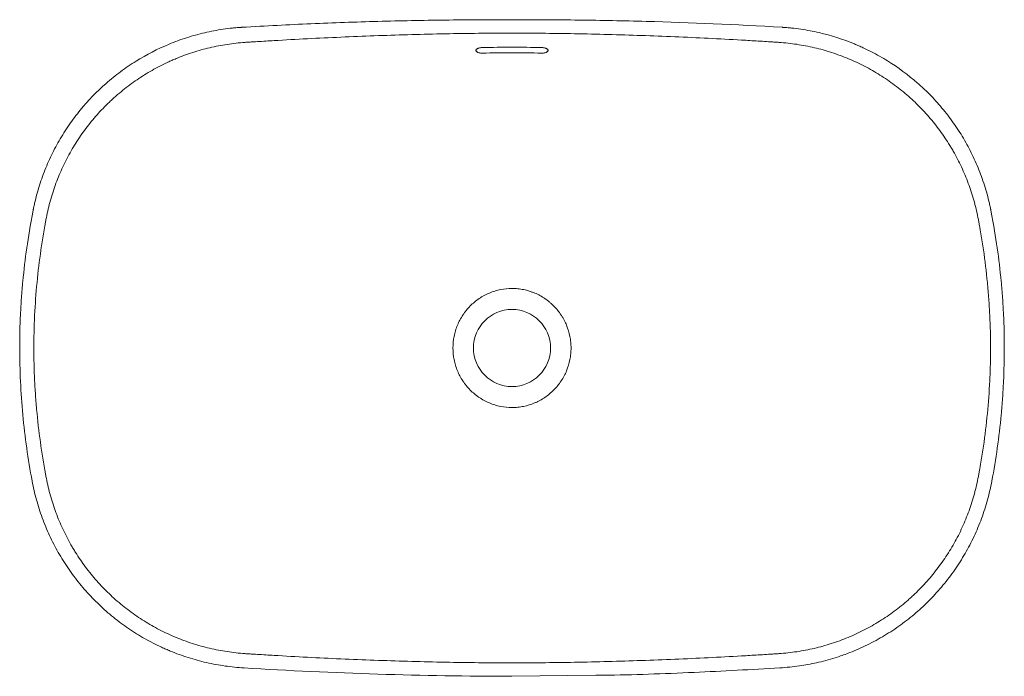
# Model space of a CAD drawing. Header units: millimetres. Extents: x 4337.706 to 4338.306, y 2388.611 to 2389.011.
import ezdxf

# ---------------------------------------------------------------- set-up
doc = ezdxf.new("R2010")
doc.units = ezdxf.units.MM
doc.layers.add('SANINDUSA', color=3, linetype='Continuous')

msp = doc.modelspace()

# ---------------------------------------------------------------- linework, layer by layer
at = {"layer": 'SANINDUSA', "linetype": 'Continuous', "lineweight": 15}
msp.add_line((4338.0568, 2388.61137), (4338.00578, 2388.61078), dxfattribs=at)
msp.add_circle((4338.00578, 2388.81089), 0.0235, dxfattribs=at)
for points, knots in [([(4337.71384, 2388.89489), (4337.71386, 2388.895), (4337.71388, 2388.89512), (4337.71393, 2388.89535), (4337.714, 2388.89571), (4337.71417, 2388.89652), (4337.71451, 2388.89816), (4337.71483, 2388.89955), (4337.71549, 2388.90232), (4337.71597, 2388.90415), (4337.71752, 2388.90961), (4337.71869, 2388.91319), (4337.72133, 2388.92025), (4337.7228, 2388.92372), (4337.72601, 2388.93055), (4337.72776, 2388.93391), (4337.73062, 2388.93887), (4337.73161, 2388.94051), (4337.73364, 2388.94373), (4337.73469, 2388.94531), (4337.73792, 2388.94998), (4337.74019, 2388.95299), (4337.74735, 2388.96172), (4337.75257, 2388.96713), (4337.75968, 2388.97339), (4337.76114, 2388.97461), (4337.7641, 2388.97701), (4337.76561, 2388.97818), (4337.7702, 2388.98159), (4337.77334, 2388.98372), (4337.78296, 2388.98971), (4337.78966, 2388.99317), (4337.79841, 2388.9968), (4337.80018, 2388.99749), (4337.80375, 2388.99881), (4337.80556, 2388.99943), (4337.81102, 2389.00118), (4337.81471, 2389.0022), (4337.82213, 2389.00393), (4337.82587, 2389.00463), (4337.83151, 2389.00546), (4337.8334, 2389.00569), (4337.83624, 2389.00599), (4337.83767, 2389.00612), (4337.83933, 2389.00625), (4337.84017, 2389.00631), (4337.84052, 2389.00633), (4337.84076, 2389.00634), (4337.84088, 2389.00635), (4337.841, 2389.00636)], [0, 0, 0, 0, 0.001953, 0.001953, 0.003906, 0.007813, 0.015625, 0.03125, 0.03125, 0.0625, 0.0625, 0.125, 0.125, 0.1875, 0.1875, 0.25, 0.25, 0.28125, 0.28125, 0.3125, 0.3125, 0.375, 0.375, 0.5, 0.5, 0.53125, 0.53125, 0.5625, 0.5625, 0.625, 0.625, 0.75, 0.75, 0.78125, 0.78125, 0.8125, 0.8125, 0.875, 0.875, 0.9375, 0.9375, 0.96875, 0.96875, 0.984375, 0.992187, 0.996094, 0.998047, 0.998047, 1, 1, 1, 1]), ([(4337.841, 2389.00636), (4337.85598, 2389.00724), (4337.86959, 2389.00794), (4337.89682, 2389.00911), (4337.91043, 2389.00958), (4337.93767, 2389.01032), (4337.95129, 2389.01059), (4337.97853, 2389.01092), (4337.99216, 2389.01099), (4338.00578, 2389.01099)], [0, 0, 0, 0, 0.25, 0.25, 0.5, 0.5, 0.75, 0.75, 1, 1, 1, 1]), ([(4338.00578, 2389.01099), (4338.01941, 2389.01099), (4338.03303, 2389.01092), (4338.06028, 2389.01059), (4338.0739, 2389.01032), (4338.11476, 2389.00921), (4338.14198, 2389.00805), (4338.17056, 2389.00636)], [0, 0, 0, 0, 0.25, 0.25, 0.5, 0.5, 1, 1, 1, 1]), ([(4338.17056, 2389.00636), (4338.17068, 2389.00635), (4338.1708, 2389.00634), (4338.17104, 2389.00633), (4338.1714, 2389.00631), (4338.17223, 2389.00625), (4338.17389, 2389.00612), (4338.17531, 2389.00599), (4338.17815, 2389.0057), (4338.18003, 2389.00546), (4338.18564, 2389.00464), (4338.18935, 2389.00395), (4338.20036, 2389.0014), (4338.20755, 2388.99911), (4338.21549, 2388.99583), (4338.21637, 2388.99546), (4338.21812, 2388.99469), (4338.21899, 2388.9943), (4338.22158, 2388.99311), (4338.22328, 2388.99228), (4338.22833, 2388.98969), (4338.23162, 2388.98783), (4338.24122, 2388.98188), (4338.24728, 2388.9774), (4338.25372, 2388.97177), (4338.25443, 2388.97114), (4338.25584, 2388.96985), (4338.25654, 2388.9692), (4338.25862, 2388.96723), (4338.25997, 2388.96589), (4338.26394, 2388.9618), (4338.26645, 2388.95898), (4338.27124, 2388.95316), (4338.27352, 2388.95015), (4338.27782, 2388.94396), (4338.27985, 2388.94076), (4338.2827, 2388.93583), (4338.28362, 2388.93417), (4338.28539, 2388.93078), (4338.28625, 2388.92907), (4338.28788, 2388.92562), (4338.28866, 2388.92387), (4338.29014, 2388.92036), (4338.29085, 2388.91859), (4338.29285, 2388.91325), (4338.29404, 2388.90965), (4338.29559, 2388.90417), (4338.29607, 2388.90233), (4338.29673, 2388.89955), (4338.29695, 2388.89862), (4338.29725, 2388.89722), (4338.2974, 2388.89652), (4338.29756, 2388.8957), (4338.29765, 2388.89529), (4338.29768, 2388.89512), (4338.2977, 2388.895), (4338.29772, 2388.89494), (4338.29773, 2388.89488)], [0, 0, 0, 0, 0.001953, 0.001953, 0.003906, 0.007813, 0.015625, 0.03125, 0.03125, 0.0625, 0.0625, 0.125, 0.125, 0.25, 0.25, 0.265625, 0.265625, 0.28125, 0.28125, 0.3125, 0.3125, 0.375, 0.375, 0.5, 0.5, 0.515625, 0.515625, 0.53125, 0.53125, 0.5625, 0.5625, 0.625, 0.625, 0.6875, 0.6875, 0.75, 0.75, 0.78125, 0.78125, 0.8125, 0.8125, 0.84375, 0.84375, 0.875, 0.875, 0.9375, 0.9375, 0.96875, 0.96875, 0.984375, 0.984375, 0.992188, 0.996094, 0.998047, 0.999023, 0.999023, 1, 1, 1, 1]), ([(4338.16863, 2388.99717), (4338.1682, 2388.9972), (4338.16778, 2388.99722), (4338.16693, 2388.99728), (4338.16566, 2388.99736), (4338.1627, 2388.99755), (4338.15677, 2388.99792), (4338.15168, 2388.99822), (4338.14151, 2388.99881), (4338.13473, 2388.99918), (4338.11439, 2389.00021), (4338.10082, 2389.00079), (4338.07368, 2389.00176), (4338.06011, 2389.00214), (4338.03295, 2389.00265), (4338.01936, 2389.00278), (4337.9922, 2389.00278), (4337.97861, 2389.00265), (4337.95145, 2389.00214), (4337.93788, 2389.00176), (4337.91074, 2389.00079), (4337.89718, 2389.0002), (4337.87683, 2388.99917), (4337.87005, 2388.9988), (4337.85988, 2388.99821), (4337.85649, 2388.99801), (4337.85141, 2388.9977), (4337.84887, 2388.99754), (4337.8459, 2388.99735), (4337.84463, 2388.99727), (4337.84379, 2388.99722), (4337.84336, 2388.99719), (4337.84294, 2388.99716)], [0, 0, 0, 0, 0.003906, 0.003906, 0.007812, 0.015625, 0.03125, 0.0625, 0.0625, 0.125, 0.125, 0.25, 0.25, 0.375, 0.375, 0.5, 0.5, 0.625, 0.625, 0.75, 0.75, 0.875, 0.875, 0.9375, 0.9375, 0.96875, 0.96875, 0.984375, 0.992188, 0.996094, 0.996094, 1, 1, 1, 1]), ([(4337.84294, 2388.99716), (4337.8393, 2388.99691), (4337.8357, 2388.99651), (4337.82856, 2388.99544), (4337.82502, 2388.99476), (4337.81802, 2388.99311), (4337.81456, 2388.99215), (4337.80769, 2388.98994), (4337.8043, 2388.98869), (4337.8001, 2388.98695), (4337.79926, 2388.98659), (4337.79759, 2388.98585), (4337.79676, 2388.98548), (4337.79429, 2388.98433), (4337.79266, 2388.98354), (4337.78784, 2388.98105), (4337.78471, 2388.97927), (4337.77861, 2388.97547), (4337.77564, 2388.97344), (4337.76986, 2388.96914), (4337.76705, 2388.96687), (4337.76364, 2388.96387), (4337.76296, 2388.96327), (4337.76162, 2388.96204), (4337.76095, 2388.96141), (4337.75898, 2388.95953), (4337.75769, 2388.95824), (4337.75392, 2388.95433), (4337.75153, 2388.95164), (4337.74698, 2388.94606), (4337.74482, 2388.94319), (4337.74074, 2388.93726), (4337.73881, 2388.93421), (4337.7352, 2388.92792), (4337.73351, 2388.92467), (4337.73119, 2388.91972), (4337.73045, 2388.91805), (4337.72904, 2388.9147), (4337.72837, 2388.91301), (4337.72647, 2388.90791), (4337.72535, 2388.90446), (4337.72339, 2388.89748), (4337.72255, 2388.89394), (4337.72186, 2388.89036)], [0, 0, 0, 0, 0.0625, 0.0625, 0.125, 0.125, 0.1875, 0.1875, 0.25, 0.25, 0.265625, 0.265625, 0.28125, 0.28125, 0.3125, 0.3125, 0.375, 0.375, 0.4375, 0.4375, 0.5, 0.5, 0.515625, 0.515625, 0.53125, 0.53125, 0.5625, 0.5625, 0.625, 0.625, 0.6875, 0.6875, 0.75, 0.75, 0.8125, 0.8125, 0.84375, 0.84375, 0.875, 0.875, 0.9375, 0.9375, 1, 1, 1, 1]), ([(4337.98378, 2388.9923), (4337.98378, 2388.99241), (4337.98381, 2388.99252), (4337.98391, 2388.99274), (4337.98399, 2388.99284), (4337.98419, 2388.99305), (4337.98431, 2388.99315), (4337.9846, 2388.99333), (4337.98477, 2388.99342), (4337.98514, 2388.99357), (4337.98534, 2388.99364), (4337.98578, 2388.99377), (4337.98601, 2388.99382), (4337.98649, 2388.99391), (4337.98674, 2388.99395), (4337.98726, 2388.994), (4337.98752, 2388.99402), (4337.98778, 2388.99402)], [0, 0, 0, 0, 0.125, 0.125, 0.25, 0.25, 0.375, 0.375, 0.5, 0.5, 0.625, 0.625, 0.75, 0.75, 0.875, 0.875, 1, 1, 1, 1]), ([(4338.02378, 2388.99402), (4338.01778, 2388.99414), (4338.01178, 2388.99421), (4337.99978, 2388.99421), (4337.99378, 2388.99414), (4337.98778, 2388.99402)], [0, 0, 0, 0, 0.5, 0.5, 1, 1, 1, 1]), ([(4338.02378, 2388.99402), (4338.02405, 2388.99402), (4338.02431, 2388.994), (4338.02482, 2388.99395), (4338.02507, 2388.99392), (4338.02556, 2388.99383), (4338.02579, 2388.99377), (4338.02622, 2388.99365), (4338.02643, 2388.99358), (4338.02679, 2388.99342), (4338.02696, 2388.99334), (4338.02725, 2388.99315), (4338.02738, 2388.99305), (4338.02758, 2388.99285), (4338.02765, 2388.99274), (4338.02776, 2388.99252), (4338.02778, 2388.99241), (4338.02778, 2388.9923)], [0, 0, 0, 0, 0.125, 0.125, 0.25, 0.25, 0.375, 0.375, 0.5, 0.5, 0.625, 0.625, 0.75, 0.75, 0.875, 0.875, 1, 1, 1, 1]), ([(4338.2899, 2388.8904), (4338.2892, 2388.89398), (4338.28835, 2388.89751), (4338.28639, 2388.90446), (4338.28527, 2388.90788), (4338.28275, 2388.91462), (4338.28136, 2388.91794), (4338.27829, 2388.92448), (4338.27662, 2388.92769), (4338.27436, 2388.93164), (4338.27389, 2388.93243), (4338.27296, 2388.93399), (4338.27248, 2388.93477), (4338.27103, 2388.93707), (4338.27003, 2388.93858), (4338.26696, 2388.94305), (4338.2648, 2388.94593), (4338.26025, 2388.95151), (4338.25786, 2388.9542), (4338.25286, 2388.9594), (4338.25025, 2388.96191), (4338.24615, 2388.96552), (4338.24476, 2388.9667), (4338.24193, 2388.96899), (4338.2405, 2388.9701), (4338.23615, 2388.97335), (4338.23317, 2388.97538), (4338.22707, 2388.97919), (4338.22394, 2388.98097), (4338.21754, 2388.98428), (4338.21426, 2388.98581), (4338.20923, 2388.98791), (4338.20754, 2388.98858), (4338.20411, 2388.98984), (4338.20239, 2388.99044), (4338.19892, 2388.99156), (4338.19717, 2388.99209), (4338.19367, 2388.99306), (4338.19191, 2388.99352), (4338.18661, 2388.99476), (4338.18305, 2388.99544), (4338.17588, 2388.99652), (4338.17227, 2388.99692), (4338.16863, 2388.99717)], [0, 0, 0, 0, 0.0625, 0.0625, 0.125, 0.125, 0.1875, 0.1875, 0.25, 0.25, 0.265625, 0.265625, 0.28125, 0.28125, 0.3125, 0.3125, 0.375, 0.375, 0.4375, 0.4375, 0.5, 0.5, 0.53125, 0.53125, 0.5625, 0.5625, 0.625, 0.625, 0.6875, 0.6875, 0.75, 0.75, 0.78125, 0.78125, 0.8125, 0.8125, 0.84375, 0.84375, 0.875, 0.875, 0.9375, 0.9375, 1, 1, 1, 1]), ([(4337.98778, 2388.99062), (4337.98752, 2388.99062), (4337.98726, 2388.99062), (4337.98675, 2388.99066), (4337.98649, 2388.99069), (4337.98601, 2388.99077), (4337.98578, 2388.99082), (4337.98535, 2388.99094), (4337.98514, 2388.99101), (4337.98477, 2388.99117), (4337.98461, 2388.99125), (4337.98431, 2388.99144), (4337.98419, 2388.99154), (4337.98399, 2388.99174), (4337.98391, 2388.99185), (4337.98381, 2388.99207), (4337.98378, 2388.99218), (4337.98378, 2388.9923)], [0, 0, 0, 0, 0.125, 0.125, 0.25, 0.25, 0.375, 0.375, 0.5, 0.5, 0.625, 0.625, 0.75, 0.75, 0.875, 0.875, 1, 1, 1, 1]), ([(4337.98778, 2388.99062), (4337.99378, 2388.99075), (4337.99978, 2388.99082), (4338.01178, 2388.99082), (4338.01778, 2388.99075), (4338.02378, 2388.99062)], [0, 0, 0, 0, 0.5, 0.5, 1, 1, 1, 1]), ([(4338.02778, 2388.9923), (4338.02778, 2388.99219), (4338.02776, 2388.99208), (4338.02766, 2388.99186), (4338.02758, 2388.99175), (4338.02738, 2388.99154), (4338.02726, 2388.99145), (4338.02697, 2388.99126), (4338.0268, 2388.99117), (4338.02643, 2388.99101), (4338.02623, 2388.99094), (4338.02579, 2388.99082), (4338.02556, 2388.99077), (4338.02508, 2388.99069), (4338.02482, 2388.99066), (4338.02431, 2388.99063), (4338.02405, 2388.99062), (4338.02378, 2388.99062)], [0, 0, 0, 0, 0.125, 0.125, 0.25, 0.25, 0.375, 0.375, 0.5, 0.5, 0.625, 0.625, 0.75, 0.75, 0.875, 0.875, 1, 1, 1, 1]), ([(4337.71318, 2388.72978), (4337.71067, 2388.74316), (4337.70878, 2388.75662), (4337.70688, 2388.77693), (4337.70641, 2388.78372), (4337.70578, 2388.7973), (4337.70562, 2388.8041), (4337.70561, 2388.81768), (4337.70577, 2388.82448), (4337.70625, 2388.83467), (4337.70645, 2388.83807), (4337.70693, 2388.84485), (4337.70721, 2388.84824), (4337.70818, 2388.85839), (4337.70898, 2388.86513), (4337.7109, 2388.87858), (4337.71202, 2388.88529), (4337.71384, 2388.89489)], [0, 0, 0, 0, 0.25, 0.25, 0.375, 0.375, 0.5, 0.5, 0.625, 0.625, 0.6875, 0.6875, 0.75, 0.75, 0.875, 0.875, 1, 1, 1, 1]), ([(4338.29773, 2388.89488), (4338.29955, 2388.88529), (4338.30066, 2388.87858), (4338.30258, 2388.86513), (4338.30339, 2388.85838), (4338.30436, 2388.84823), (4338.30464, 2388.84484), (4338.30512, 2388.83805), (4338.30532, 2388.83466), (4338.3058, 2388.82447), (4338.30595, 2388.81768), (4338.30595, 2388.80409), (4338.30579, 2388.7973), (4338.30531, 2388.7871), (4338.30512, 2388.78371), (4338.30464, 2388.77692), (4338.30436, 2388.77353), (4338.30279, 2388.75662), (4338.3009, 2388.74316), (4338.29838, 2388.72978)], [0, 0, 0, 0, 0.125, 0.125, 0.25, 0.25, 0.3125, 0.3125, 0.375, 0.375, 0.5, 0.5, 0.625, 0.625, 0.6875, 0.6875, 0.75, 0.75, 1, 1, 1, 1]), ([(4337.72186, 2388.89036), (4337.7217, 2388.88954), (4337.72155, 2388.88872), (4337.72124, 2388.88708), (4337.72079, 2388.88462), (4337.72037, 2388.88216), (4337.71954, 2388.87723), (4337.71903, 2388.87394), (4337.71761, 2388.86406), (4337.71681, 2388.85746), (4337.71554, 2388.84422), (4337.71506, 2388.83758), (4337.71458, 2388.82759), (4337.71446, 2388.82426), (4337.7143, 2388.81759), (4337.71426, 2388.81426), (4337.71426, 2388.80426), (4337.71442, 2388.7976), (4337.7149, 2388.78761), (4337.7151, 2388.78428), (4337.71558, 2388.77763), (4337.71586, 2388.7743), (4337.71681, 2388.76435), (4337.7176, 2388.75773), (4337.71903, 2388.74784), (4337.71954, 2388.74454), (4337.72037, 2388.73961), (4337.72065, 2388.73797), (4337.72109, 2388.73551), (4337.72124, 2388.73469), (4337.72155, 2388.73305), (4337.7217, 2388.73223), (4337.72186, 2388.73141)], [0, 0, 0, 0, 0.015625, 0.015625, 0.03125, 0.0625, 0.0625, 0.125, 0.125, 0.25, 0.25, 0.375, 0.375, 0.4375, 0.4375, 0.5, 0.5, 0.625, 0.625, 0.6875, 0.6875, 0.75, 0.75, 0.875, 0.875, 0.9375, 0.9375, 0.96875, 0.96875, 0.984375, 0.984375, 1, 1, 1, 1]), ([(4338.2899, 2388.73137), (4338.29006, 2388.73219), (4338.29021, 2388.73301), (4338.29052, 2388.73465), (4338.29097, 2388.73711), (4338.2914, 2388.73958), (4338.29224, 2388.74451), (4338.29275, 2388.7478), (4338.29419, 2388.75768), (4338.29499, 2388.76429), (4338.29627, 2388.77754), (4338.29676, 2388.78418), (4338.29724, 2388.79417), (4338.29737, 2388.7975), (4338.29753, 2388.80418), (4338.29757, 2388.80751), (4338.29757, 2388.81752), (4338.29741, 2388.82418), (4338.29692, 2388.83417), (4338.29672, 2388.8375), (4338.29624, 2388.84416), (4338.29596, 2388.84749), (4338.29499, 2388.85745), (4338.29419, 2388.86407), (4338.29275, 2388.87397), (4338.29224, 2388.87726), (4338.2914, 2388.88219), (4338.29112, 2388.88383), (4338.29067, 2388.8863), (4338.29052, 2388.88712), (4338.29021, 2388.88876), (4338.29006, 2388.88958), (4338.2899, 2388.8904)], [0, 0, 0, 0, 0.015625, 0.015625, 0.03125, 0.0625, 0.0625, 0.125, 0.125, 0.25, 0.25, 0.375, 0.375, 0.4375, 0.4375, 0.5, 0.5, 0.625, 0.625, 0.6875, 0.6875, 0.75, 0.75, 0.875, 0.875, 0.9375, 0.9375, 0.96875, 0.96875, 0.984375, 0.984375, 1, 1, 1, 1]), ([(4337.96977, 2388.81089), (4337.96977, 2388.8085), (4337.97001, 2388.80615), (4337.97069, 2388.80266), (4337.97098, 2388.80151), (4337.97167, 2388.79923), (4337.97207, 2388.79811), (4337.97341, 2388.79484), (4337.97452, 2388.79276), (4337.97616, 2388.79029), (4337.9765, 2388.7898), (4337.9772, 2388.78884), (4337.97757, 2388.78837), (4337.97869, 2388.787), (4337.97948, 2388.78612), (4337.98113, 2388.78445), (4337.982, 2388.78365), (4337.98336, 2388.78252), (4337.98383, 2388.78215), (4337.98478, 2388.78144), (4337.98526, 2388.78109), (4337.98773, 2388.77943), (4337.9898, 2388.77831), (4337.99306, 2388.77694), (4337.99417, 2388.77653), (4337.99587, 2388.77601), (4337.99645, 2388.77585), (4337.9976, 2388.77556), (4337.99818, 2388.77542), (4338.00108, 2388.77484), (4338.00342, 2388.77461), (4338.00637, 2388.77461), (4338.00697, 2388.77462), (4338.00815, 2388.77468), (4338.00875, 2388.77473), (4338.01052, 2388.7749), (4338.01169, 2388.77508), (4338.01515, 2388.77578), (4338.01741, 2388.77647), (4338.02015, 2388.77763), (4338.0207, 2388.77787), (4338.02177, 2388.77839), (4338.02229, 2388.77866), (4338.02385, 2388.7795), (4338.02486, 2388.78011), (4338.02681, 2388.78143), (4338.02775, 2388.78214), (4338.02957, 2388.78366), (4338.03046, 2388.78447), (4338.03296, 2388.78699), (4338.03444, 2388.78882), (4338.0364, 2388.79177), (4338.037, 2388.79279), (4338.03812, 2388.7949), (4338.03862, 2388.79597), (4338.03997, 2388.79924), (4338.04065, 2388.8015), (4338.04122, 2388.80441), (4338.04132, 2388.80499), (4338.0415, 2388.80617), (4338.04157, 2388.80676), (4338.04174, 2388.80853), (4338.0418, 2388.80971), (4338.0418, 2388.81206), (4338.04174, 2388.81324), (4338.04157, 2388.815), (4338.0415, 2388.81559), (4338.04133, 2388.81676), (4338.04122, 2388.81735), (4338.04065, 2388.82027), (4338.03997, 2388.82253), (4338.03863, 2388.82579), (4338.03812, 2388.82686), (4338.03729, 2388.82844), (4338.037, 2388.82896), (4338.03639, 2388.82998), (4338.03607, 2388.83048), (4338.03444, 2388.83295), (4338.03296, 2388.83477), (4338.03088, 2388.83687), (4338.03046, 2388.83729), (4338.02958, 2388.83809), (4338.02913, 2388.83848), (4338.02776, 2388.83962), (4338.02681, 2388.84033), (4338.02389, 2388.84231), (4338.02182, 2388.84344), (4338.01908, 2388.84459), (4338.01852, 2388.84481), (4338.01741, 2388.84522), (4338.01684, 2388.84541), (4338.01515, 2388.84593), (4338.01401, 2388.84622), (4338.0117, 2388.84669), (4338.01054, 2388.84686), (4338.00877, 2388.84704), (4338.00818, 2388.84709), (4338.00699, 2388.84715), (4338.0064, 2388.84716), (4338.00343, 2388.84716), (4338.00108, 2388.84693), (4337.99762, 2388.84623), (4337.99647, 2388.84594), (4337.99419, 2388.84524), (4337.99307, 2388.84484), (4337.98981, 2388.84347), (4337.98774, 2388.84235), (4337.98479, 2388.84036), (4337.98383, 2388.83964), (4337.98201, 2388.83812), (4337.98114, 2388.83733), (4337.97948, 2388.83566), (4337.97869, 2388.83478), (4337.97757, 2388.83341), (4337.97721, 2388.83294), (4337.97651, 2388.83198), (4337.97617, 2388.83149), (4337.97452, 2388.82901), (4337.97342, 2388.82693), (4337.97207, 2388.82367), (4337.97167, 2388.82255), (4337.97116, 2388.82085), (4337.971, 2388.82027), (4337.97071, 2388.81912), (4337.97058, 2388.81854), (4337.97001, 2388.81563), (4337.96977, 2388.81327), (4337.96977, 2388.81089)], [0, 0, 0, 0, 0.03125, 0.03125, 0.046875, 0.046875, 0.0625, 0.0625, 0.09375, 0.09375, 0.101563, 0.101563, 0.109375, 0.109375, 0.125, 0.125, 0.140625, 0.140625, 0.148438, 0.148438, 0.15625, 0.15625, 0.1875, 0.1875, 0.203125, 0.203125, 0.210938, 0.210938, 0.21875, 0.21875, 0.25, 0.25, 0.257813, 0.257813, 0.265625, 0.265625, 0.28125, 0.28125, 0.3125, 0.3125, 0.320313, 0.320313, 0.328125, 0.328125, 0.34375, 0.34375, 0.359375, 0.359375, 0.375, 0.375, 0.40625, 0.40625, 0.421875, 0.421875, 0.4375, 0.4375, 0.46875, 0.46875, 0.476563, 0.476563, 0.484375, 0.484375, 0.5, 0.5, 0.515625, 0.515625, 0.523438, 0.523438, 0.53125, 0.53125, 0.5625, 0.5625, 0.578125, 0.578125, 0.585938, 0.585938, 0.59375, 0.59375, 0.625, 0.625, 0.632812, 0.632812, 0.640625, 0.640625, 0.65625, 0.65625, 0.6875, 0.6875, 0.695312, 0.695312, 0.703125, 0.703125, 0.71875, 0.71875, 0.734375, 0.734375, 0.742188, 0.742188, 0.75, 0.75, 0.78125, 0.78125, 0.796875, 0.796875, 0.8125, 0.8125, 0.84375, 0.84375, 0.859375, 0.859375, 0.875, 0.875, 0.890625, 0.890625, 0.898438, 0.898438, 0.90625, 0.90625, 0.9375, 0.9375, 0.953125, 0.953125, 0.960938, 0.960938, 0.96875, 0.96875, 1, 1, 1, 1]), ([(4337.84241, 2388.61588), (4337.83852, 2388.61611), (4337.83466, 2388.61651), (4337.82703, 2388.6176), (4337.82325, 2388.6183), (4337.81576, 2388.62002), (4337.81205, 2388.62103), (4337.8047, 2388.62336), (4337.80106, 2388.62468), (4337.79656, 2388.62654), (4337.79567, 2388.62692), (4337.79388, 2388.62769), (4337.793, 2388.62809), (4337.79036, 2388.62931), (4337.78862, 2388.63016), (4337.78346, 2388.6328), (4337.78012, 2388.63469), (4337.77359, 2388.63875), (4337.77041, 2388.64091), (4337.76423, 2388.6455), (4337.76122, 2388.64793), (4337.75684, 2388.65178), (4337.7554, 2388.6531), (4337.7526, 2388.65579), (4337.75123, 2388.65715), (4337.74721, 2388.66133), (4337.74465, 2388.66421), (4337.7398, 2388.67017), (4337.7375, 2388.67325), (4337.73314, 2388.6796), (4337.73109, 2388.68288), (4337.7282, 2388.68794), (4337.72727, 2388.68965), (4337.72548, 2388.69311), (4337.72463, 2388.69486), (4337.72216, 2388.70017), (4337.72068, 2388.70375), (4337.71801, 2388.71102), (4337.71683, 2388.7147), (4337.71478, 2388.72217), (4337.7139, 2388.72595), (4337.71318, 2388.72978)], [0, 0, 0, 0, 0.0625, 0.0625, 0.125, 0.125, 0.1875, 0.1875, 0.25, 0.25, 0.265625, 0.265625, 0.28125, 0.28125, 0.3125, 0.3125, 0.375, 0.375, 0.4375, 0.4375, 0.5, 0.5, 0.53125, 0.53125, 0.5625, 0.5625, 0.625, 0.625, 0.6875, 0.6875, 0.75, 0.75, 0.78125, 0.78125, 0.8125, 0.8125, 0.875, 0.875, 0.9375, 0.9375, 1, 1, 1, 1]), ([(4337.72186, 2388.73141), (4337.72255, 2388.72783), (4337.72339, 2388.7243), (4337.72534, 2388.71735), (4337.72645, 2388.71393), (4337.72896, 2388.70719), (4337.73034, 2388.70387), (4337.7334, 2388.69733), (4337.73506, 2388.69411), (4337.73732, 2388.69016), (4337.73778, 2388.68937), (4337.73872, 2388.68781), (4337.73919, 2388.68704), (4337.74064, 2388.68473), (4337.74163, 2388.68322), (4337.7447, 2388.67875), (4337.74686, 2388.67587), (4337.7514, 2388.67029), (4337.75378, 2388.66759), (4337.75877, 2388.66239), (4337.76138, 2388.65989), (4337.76547, 2388.65628), (4337.76687, 2388.6551), (4337.76969, 2388.65281), (4337.77112, 2388.65169), (4337.77547, 2388.64845), (4337.77844, 2388.64642), (4337.78454, 2388.6426), (4337.78766, 2388.64082), (4337.79406, 2388.63751), (4337.79733, 2388.63598), (4337.80236, 2388.63388), (4337.80406, 2388.63321), (4337.80748, 2388.63195), (4337.8092, 2388.63135), (4337.81267, 2388.63023), (4337.81441, 2388.6297), (4337.81791, 2388.62872), (4337.81967, 2388.62827), (4337.82497, 2388.62703), (4337.82852, 2388.62634), (4337.83569, 2388.62526), (4337.8393, 2388.62486), (4337.84294, 2388.62461)], [0, 0, 0, 0, 0.0625, 0.0625, 0.125, 0.125, 0.1875, 0.1875, 0.25, 0.25, 0.265625, 0.265625, 0.28125, 0.28125, 0.3125, 0.3125, 0.375, 0.375, 0.4375, 0.4375, 0.5, 0.5, 0.53125, 0.53125, 0.5625, 0.5625, 0.625, 0.625, 0.6875, 0.6875, 0.75, 0.75, 0.78125, 0.78125, 0.8125, 0.8125, 0.84375, 0.84375, 0.875, 0.875, 0.9375, 0.9375, 1, 1, 1, 1]), ([(4338.16863, 2388.6246), (4338.17227, 2388.62485), (4338.17587, 2388.62525), (4338.18302, 2388.62632), (4338.18655, 2388.627), (4338.19356, 2388.62864), (4338.19703, 2388.6296), (4338.20389, 2388.63181), (4338.20729, 2388.63306), (4338.21234, 2388.63515), (4338.21401, 2388.63589), (4338.21731, 2388.63742), (4338.21894, 2388.63821), (4338.22376, 2388.6407), (4338.2269, 2388.64248), (4338.233, 2388.64628), (4338.23598, 2388.64831), (4338.24176, 2388.6526), (4338.24458, 2388.65487), (4338.24799, 2388.65787), (4338.24867, 2388.65848), (4338.25001, 2388.65971), (4338.25068, 2388.66033), (4338.25265, 2388.66222), (4338.25394, 2388.6635), (4338.25772, 2388.66741), (4338.26011, 2388.67011), (4338.26467, 2388.67568), (4338.26684, 2388.67855), (4338.27093, 2388.68448), (4338.27286, 2388.68753), (4338.27648, 2388.69382), (4338.27818, 2388.69706), (4338.28051, 2388.70201), (4338.28125, 2388.70368), (4338.28267, 2388.70704), (4338.28334, 2388.70873), (4338.28525, 2388.71383), (4338.28638, 2388.71727), (4338.28835, 2388.72426), (4338.2892, 2388.72779), (4338.2899, 2388.73137)], [0, 0, 0, 0, 0.0625, 0.0625, 0.125, 0.125, 0.1875, 0.1875, 0.25, 0.25, 0.28125, 0.28125, 0.3125, 0.3125, 0.375, 0.375, 0.4375, 0.4375, 0.5, 0.5, 0.515625, 0.515625, 0.53125, 0.53125, 0.5625, 0.5625, 0.625, 0.625, 0.6875, 0.6875, 0.75, 0.75, 0.8125, 0.8125, 0.84375, 0.84375, 0.875, 0.875, 0.9375, 0.9375, 1, 1, 1, 1]), ([(4338.29838, 2388.72978), (4338.29756, 2388.72593), (4338.29591, 2388.71822), (4338.29221, 2388.70697), (4338.28766, 2388.69604), (4338.2822, 2388.68555), (4338.27585, 2388.67558), (4338.26869, 2388.66616), (4338.26076, 2388.65738), (4338.25214, 2388.6493), (4338.24286, 2388.64199), (4338.23299, 2388.63549), (4338.22261, 2388.62983), (4338.21296, 2388.62556), (4338.203, 2388.62205), (4338.19622, 2388.61996), (4338.19188, 2388.61916), (4338.19145, 2388.61908)], [0, 0, 0, 0, 0.072402, 0.145062, 0.21772, 0.290119, 0.362477, 0.435093, 0.507709, 0.580066, 0.652362, 0.724915, 0.79747, 0.869765, 0.918795, 0.991919, 1, 1, 1, 1]), ([(4337.84294, 2388.62461), (4337.84336, 2388.62458), (4337.84379, 2388.62456), (4337.84463, 2388.6245), (4337.8459, 2388.62442), (4337.84887, 2388.62423), (4337.8548, 2388.62386), (4337.85988, 2388.62356), (4337.87005, 2388.62297), (4337.87683, 2388.6226), (4337.89718, 2388.62157), (4337.91074, 2388.62098), (4337.93788, 2388.62001), (4337.95146, 2388.61963), (4337.97862, 2388.61912), (4337.9922, 2388.61899), (4338.01937, 2388.61899), (4338.03295, 2388.61912), (4338.06011, 2388.61963), (4338.07369, 2388.62001), (4338.10082, 2388.62098), (4338.11439, 2388.62157), (4338.13473, 2388.6226), (4338.14151, 2388.62296), (4338.15168, 2388.62355), (4338.15507, 2388.62375), (4338.16015, 2388.62406), (4338.1627, 2388.62422), (4338.16566, 2388.62441), (4338.16693, 2388.62449), (4338.16778, 2388.62455), (4338.1682, 2388.62457), (4338.16863, 2388.6246)], [0, 0, 0, 0, 0.003906, 0.003906, 0.007813, 0.015625, 0.03125, 0.0625, 0.0625, 0.125, 0.125, 0.25, 0.25, 0.375, 0.375, 0.5, 0.5, 0.625, 0.625, 0.75, 0.75, 0.875, 0.875, 0.9375, 0.9375, 0.96875, 0.96875, 0.984375, 0.992187, 0.996094, 0.996094, 1, 1, 1, 1]), ([(4338.00578, 2388.61078), (4337.97853, 2388.61082), (4337.95128, 2388.61126), (4337.89682, 2388.61296), (4337.86961, 2388.61422), (4337.84241, 2388.61588)], [0, 0, 0, 0, 0.5, 0.5, 1, 1, 1, 1]), ([(4338.16916, 2388.61588), (4338.15171, 2388.61493), (4338.11578, 2388.61297), (4338.07831, 2388.6116), (4338.0583, 2388.61138), (4338.0568, 2388.61137)], [0, 0, 0, 0, 0.466212, 0.9598327, 1, 1, 1, 1]), ([(4338.19145, 2388.61908), (4338.18798, 2388.61835), (4338.18062, 2388.61681), (4338.17312, 2388.6162), (4338.16916, 2388.61588)], [0, 0, 0, 0, 0.4712521, 1, 1, 1, 1])]:
    msp.add_open_spline(points, degree=3, knots=knots, dxfattribs=at)

doc.saveas('drawing.dxf')
